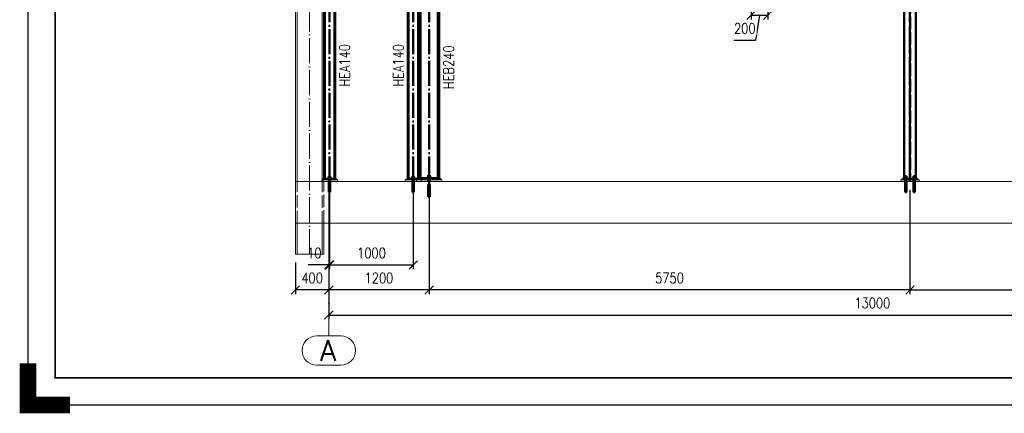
# Paper-space layout 'Layout1' of a CAD drawing. Extents: x -2 to 1033, y -36 to 596.
# Tile 1 of 182: x -2 to 234, y -2 to 92. Entities that reach past the tile are written whole.
import ezdxf
from ezdxf.enums import TextEntityAlignment as Align

# ---------------------------------------------------------------- set-up
doc = ezdxf.new("R2010")
doc.units = 0
for name, pattern in [('ACAD_ISO02W100', [15, 12, -3]), ('ACAD_ISO04W100', [30.5, 24, -3, 0.5, -3]), ('HP_01_CER_B', [8, 5, -1, 1, -1])]:
    doc.linetypes.add(name, pattern=pattern)
doc.layers.get('0').update_dxf_attribs({"linetype": 'CONTINUOUS'})
doc.layers.get('DEFPOINTS').update_dxf_attribs({"color": 132, "linetype": 'CONTINUOUS'})
doc.layers.add('RAMECEK_HP', color=251, linetype='CONTINUOUS')
for name, color, linetype, lineweight in [('SS_1.ET-HALA_TaO-PODLAHA', 9, 'CONTINUOUS', 13), ('SS_1.ET-HALA_TaO-RASTR', 7, 'HP_01_CER_B', 13), ('SS_1.ET-HALA_TaO-SLOUP', 9, 'CONTINUOUS', 13), ('SS_2.ET-HALA_TaO-VESTAVBA_A1÷B2-PODLITI', 9, 'CONTINUOUS', 5), ('SS_2.ET-HALA_TaO-VESTAVBA_A1÷B2-SCHODISTE', 14, 'CONTINUOUS', 50), ('SS_2.ET-HALA_TaO-VESTAVBA_A1÷B2-VAZBA', 200, 'CONTINUOUS', 50), ('SS_KOTY', 3, 'CONTINUOUS', 25), ('SS_POPIS_PROFILU', 13, 'CONTINUOUS', 25)]:
    doc.layers.add(name, color=color, linetype=linetype, lineweight=lineweight)
doc.styles.add('ROMANS', font='romans.shx', dxfattribs={"width": 0.8})
doc.styles.add('romans.shx', font='romans.shx', dxfattribs={"height": 5})
doc.linetypes.add('ZIGZAG', pattern='A,0.00254,-5.08,[131,ltypeshp.shx,S=5.08,R=0,X=-5.08,Y=0],-10.16,[131,ltypeshp.shx,S=5.08,R=180,X=5.08,Y=0],-5.08', length=20.32254)
doc.dimstyles.new('A-1_(2.5)_50AS', dxfattribs={"dimtxt": 2.5, "dimasz": 2, "dimexe": 1, "dimexo": 2, "dimgap": 0, "dimtad": 0, "dimdec": 1, "dimlfac": 50, "dimrnd": 1, "dimtxsty": 'ROMANS', "dimblk1": 'OBLIQUE', "dimblk2": 'OBLIQUE', "dimsah": 1, "dimcen": 2, "dimclrd": 256, "dimclre": 256, "dimclrt": 256, "dimadec": 1, "dimazin": 2, "dimtfac": 0.714286, "dimtdec": 1, "dimtmove": 0, "dimatfit": 3, "dimldrblk": 'OPEN', "dimfxl": 1, "dimtvp": 1.142857, "dimtfill": 1, "dimtolj": 1, "dimlwd": -1, "dimlwe": -1, "dimarcsym": 0})

# ---------------------------------------------------------------- blocks, each defined once
blk = doc.blocks.new('*U6')
at = {"layer": 'RAMECEK_HP', "lineweight": 35, "const_width": 0.35}
for points in [[(0, 594), (0, 0), (841, 0), (841, 594)], [(6.5, 587.5), (6.5, 6.5), (834.5, 6.5), (834.5, 587.5)]]:
    blk.add_lwpolyline(points, close=True, dxfattribs=at)
at = {"layer": 'RAMECEK_HP', "lineweight": 40, "const_width": 4}
blk.add_lwpolyline([(0, 10), (0, 0), (10, 0)], dxfattribs=at)
at = {"layer": 'DEFPOINTS', "style": 'ROMANS', "width": 0.8}
blk.add_attdef('TISK', text='', height=10, dxfattribs=at).set_placement((841, -33), align=Align.RIGHT)
blk = doc.blocks.new('_Oblique')
at = {"color": 0, "linetype": 'ByBlock', "lineweight": -2}
blk.add_line((-0.5, -0.5), (0.5, 0.5), dxfattribs=at)
blk = doc.blocks.new('*D14')
at = {"layer": 'DEFPOINTS', "color": 0, "transparency": 16777216}
for p in [(95.94, 53.53, -21290.5), (210.94, 53.53, -21289.43), (95.94, 27.55)]:
    blk.add_point(p, dxfattribs=at)
at = {"layer": 'SS_KOTY', "transparency": 16777216}
for p, q in [((95.94, 51.53), (95.94, 26.55)), ((210.94, 51.53), (210.94, 26.55)), ((210.94, 27.55), (95.94, 27.55))]:
    blk.add_line(p, q, dxfattribs=at)
at = {"layer": 'SS_KOTY', "transparency": 16777216, "xscale": 2, "yscale": 2, "zscale": 2, "rotation": 180}
blk.add_blockref('_Oblique', (95.94, 27.55), dxfattribs=at)
at = {"layer": 'SS_KOTY', "transparency": 16777216, "xscale": 2, "yscale": 2, "zscale": 2}
blk.add_blockref('_Oblique', (210.94, 27.55), dxfattribs=at)
at = {"layer": 'SS_KOTY', "transparency": 16777216, "insert": (153.44, 30.4), "char_height": 2.5, "attachment_point": 5, "style": 'ROMANS', "bg_fill": 3, "box_fill_scale": 1.1, "bg_fill_color": 256, "bg_fill_true_color": 13158600, "bg_fill_transparency": 0}
blk.add_mtext('\\A1;5750', dxfattribs=at)
blk = doc.blocks.new('_OPEN')
at = {"color": 0, "linetype": 'ByBlock'}
for p, q in [((-1, 0.17), (0, 0)), ((0, 0), (-1, -0.17)), ((0, 0), (-1, 0))]:
    blk.add_line(p, q, dxfattribs=at)
blk = doc.blocks.new('*D15')
at = {"layer": 'DEFPOINTS', "color": 0, "transparency": 16777216}
for p in [(72.14, 53.53, -21280.5), (92.14, 53.53, -21280.5), (92.14, 33.55)]:
    blk.add_point(p, dxfattribs=at)
at = {"layer": 'SS_KOTY', "transparency": 16777216}
for p, q in [((72.14, 51.53), (72.14, 32.55)), ((92.14, 51.53), (92.14, 32.55)), ((72.14, 33.55), (92.14, 33.55))]:
    blk.add_line(p, q, dxfattribs=at)
at = {"layer": 'SS_KOTY', "transparency": 16777216, "xscale": 2, "yscale": 2, "zscale": 2, "rotation": 180}
blk.add_blockref('_Oblique', (72.14, 33.55), dxfattribs=at)
at = {"layer": 'SS_KOTY', "transparency": 16777216, "xscale": 2, "yscale": 2, "zscale": 2}
blk.add_blockref('_Oblique', (92.14, 33.55), dxfattribs=at)
at = {"layer": 'SS_KOTY', "transparency": 16777216, "insert": (82.14, 36.4), "char_height": 2.5, "attachment_point": 5, "style": 'ROMANS', "bg_fill": 3, "box_fill_scale": 1.1, "bg_fill_color": 256, "bg_fill_true_color": 13158600, "bg_fill_transparency": 0}
blk.add_mtext('\\A1;1000', dxfattribs=at)
blk = doc.blocks.new('*D16')
at = {"layer": 'DEFPOINTS', "color": 0, "transparency": 16777216}
for p in [(71.94, 53.53), (72.14, 53.53, -21280.5), (71.94, 33.55)]:
    blk.add_point(p, dxfattribs=at)
at = {"layer": 'SS_KOTY', "transparency": 16777216}
for p, q in [((71.94, 51.53), (71.94, 32.55)), ((72.14, 51.53), (72.14, 32.55)), ((71.94, 33.55), (66.99, 33.55)), ((72.14, 33.55), (71.94, 33.55))]:
    blk.add_line(p, q, dxfattribs=at)
at = {"layer": 'SS_KOTY', "transparency": 16777216, "xscale": 2, "yscale": 2, "zscale": 2, "rotation": 180}
blk.add_blockref('_Oblique', (71.94, 33.55), dxfattribs=at)
at = {"layer": 'SS_KOTY', "transparency": 16777216, "xscale": 2, "yscale": 2, "zscale": 2}
blk.add_blockref('_Oblique', (72.14, 33.55), dxfattribs=at)
at = {"layer": 'SS_KOTY', "transparency": 16777216, "insert": (68.46, 36.4), "char_height": 2.5, "attachment_point": 5, "style": 'ROMANS', "bg_fill": 3, "box_fill_scale": 1.1, "bg_fill_color": 256, "bg_fill_true_color": 13158600, "bg_fill_transparency": 0}
blk.add_mtext('\\A1;10', dxfattribs=at)
blk = doc.blocks.new('*D17')
at = {"layer": 'DEFPOINTS', "color": 0, "transparency": 16777216}
for p in [(71.94, 53.53), (95.94, 53.53, -21290.5), (71.94, 27.55)]:
    blk.add_point(p, dxfattribs=at)
at = {"layer": 'SS_KOTY', "transparency": 16777216}
for p, q in [((71.94, 51.53), (71.94, 26.55)), ((95.94, 51.53), (95.94, 26.55)), ((95.94, 27.55), (71.94, 27.55))]:
    blk.add_line(p, q, dxfattribs=at)
at = {"layer": 'SS_KOTY', "transparency": 16777216, "xscale": 2, "yscale": 2, "zscale": 2, "rotation": 180}
blk.add_blockref('_Oblique', (71.94, 27.55), dxfattribs=at)
at = {"layer": 'SS_KOTY', "transparency": 16777216, "xscale": 2, "yscale": 2, "zscale": 2}
blk.add_blockref('_Oblique', (95.94, 27.55), dxfattribs=at)
at = {"layer": 'SS_KOTY', "transparency": 16777216, "insert": (83.94, 30.4), "char_height": 2.5, "attachment_point": 5, "style": 'ROMANS', "bg_fill": 3, "box_fill_scale": 1.1, "bg_fill_color": 256, "bg_fill_true_color": 13158600, "bg_fill_transparency": 0}
blk.add_mtext('\\A1;1200', dxfattribs=at)
blk = doc.blocks.new('*D18')
at = {"layer": 'DEFPOINTS', "color": 0, "transparency": 16777216}
for p in [(210.94, 53.53, -21289.43), (286.74, 53.53, -21288.9), (286.74, 27.55)]:
    blk.add_point(p, dxfattribs=at)
at = {"layer": 'SS_KOTY', "transparency": 16777216}
for p, q in [((210.94, 51.53), (210.94, 26.55)), ((286.74, 51.53), (286.74, 26.55)), ((210.94, 27.55), (286.74, 27.55))]:
    blk.add_line(p, q, dxfattribs=at)
at = {"layer": 'SS_KOTY', "transparency": 16777216, "xscale": 2, "yscale": 2, "zscale": 2, "rotation": 180}
blk.add_blockref('_Oblique', (210.94, 27.55), dxfattribs=at)
at = {"layer": 'SS_KOTY', "transparency": 16777216, "xscale": 2, "yscale": 2, "zscale": 2}
blk.add_blockref('_Oblique', (286.74, 27.55), dxfattribs=at)
at = {"layer": 'SS_KOTY', "transparency": 16777216, "insert": (248.84, 30.4), "char_height": 2.5, "attachment_point": 5, "style": 'ROMANS', "bg_fill": 3, "box_fill_scale": 1.1, "bg_fill_color": 256, "bg_fill_true_color": 13158600, "bg_fill_transparency": 0}
blk.add_mtext('\\A1;3790', dxfattribs=at)
blk = doc.blocks.new('*D25')
at = {"layer": 'DEFPOINTS', "color": 0, "transparency": 16777216}
for p in [(172.94, 176.73, -21268.5), (176.94, 145.53, -21290.5), (176.94, 93.33)]:
    blk.add_point(p, dxfattribs=at)
at = {"layer": 'SS_KOTY', "transparency": 16777216}
for p, q in [((172.94, 174.73), (172.94, 92.33)), ((176.94, 143.53), (176.94, 92.33)), ((172.94, 93.33), (176.94, 93.33)), ((174.94, 93.33), (174, 87.33)), ((174, 87.33), (168.85, 87.33))]:
    blk.add_line(p, q, dxfattribs=at)
at = {"layer": 'SS_KOTY', "transparency": 16777216, "xscale": 2, "yscale": 2, "zscale": 2}
blk.add_blockref('_Oblique', (176.94, 93.33), dxfattribs=at)
at = {"layer": 'SS_KOTY', "transparency": 16777216, "insert": (171.43, 90.19), "char_height": 2.5, "attachment_point": 5, "style": 'ROMANS', "bg_fill": 3, "box_fill_scale": 1.1, "bg_fill_color": 256, "bg_fill_true_color": 13158600, "bg_fill_transparency": 0}
blk.add_mtext('\\A1;200', dxfattribs=at)
at = {"layer": 'SS_KOTY', "transparency": 16777216, "xscale": 2, "yscale": 2, "zscale": 2, "rotation": 180}
blk.add_blockref('_Oblique', (172.94, 93.33), dxfattribs=at)
blk = doc.blocks.new('*D34')
at = {"layer": 'DEFPOINTS', "color": 0, "transparency": 16777216}
for p in [(71.94, 53.53), (63.94, 36.11, -21287.5), (63.94, 27.55)]:
    blk.add_point(p, dxfattribs=at)
at = {"layer": 'SS_KOTY', "transparency": 16777216}
for p, q in [((71.94, 51.53), (71.94, 26.55)), ((63.94, 34.11), (63.94, 26.55)), ((71.94, 27.55), (63.94, 27.55))]:
    blk.add_line(p, q, dxfattribs=at)
at = {"layer": 'SS_KOTY', "transparency": 16777216, "xscale": 2, "yscale": 2, "zscale": 2, "rotation": 180}
blk.add_blockref('_Oblique', (63.94, 27.55), dxfattribs=at)
at = {"layer": 'SS_KOTY', "transparency": 16777216, "xscale": 2, "yscale": 2, "zscale": 2}
blk.add_blockref('_Oblique', (71.94, 27.55), dxfattribs=at)
at = {"layer": 'SS_KOTY', "transparency": 16777216, "insert": (67.94, 30.4), "char_height": 2.5, "attachment_point": 5, "style": 'ROMANS', "bg_fill": 3, "box_fill_scale": 1.1, "bg_fill_color": 256, "bg_fill_true_color": 13158600, "bg_fill_transparency": 0}
blk.add_mtext('\\A1;400', dxfattribs=at)
blk = doc.blocks.new('*D35')
at = {"layer": 'DEFPOINTS', "color": 0, "transparency": 16777216}
for p in [(71.94, 53.53), (331.94, 53.53), (331.94, 21.55)]:
    blk.add_point(p, dxfattribs=at)
at = {"layer": 'SS_KOTY', "transparency": 16777216}
for p, q in [((71.94, 51.53), (71.94, 20.55)), ((331.94, 51.53), (331.94, 20.55)), ((71.94, 21.55), (331.94, 21.55))]:
    blk.add_line(p, q, dxfattribs=at)
at = {"layer": 'SS_KOTY', "transparency": 16777216, "xscale": 2, "yscale": 2, "zscale": 2, "rotation": 180}
blk.add_blockref('_Oblique', (71.94, 21.55), dxfattribs=at)
at = {"layer": 'SS_KOTY', "transparency": 16777216, "xscale": 2, "yscale": 2, "zscale": 2}
blk.add_blockref('_Oblique', (331.94, 21.55), dxfattribs=at)
at = {"layer": 'SS_KOTY', "transparency": 16777216, "insert": (201.94, 24.4), "char_height": 2.5, "attachment_point": 5, "style": 'ROMANS', "bg_fill": 3, "box_fill_scale": 1.1, "bg_fill_color": 256, "bg_fill_true_color": 13158600, "bg_fill_transparency": 0}
blk.add_mtext('\\A1;13000', dxfattribs=at)

psp = doc.layouts.get("Layout1")

# ---------------------------------------------------------------- linework, layer by layer
at = {"layer": 'SS_1.ET-HALA_TaO-RASTR', "linetype": 'Continuous', "ltscale": 0.25}
for p, q in [((74.8434, 16.5466), (69.0339, 16.5466)), ((69.0339, 9.5466), (74.8434, 9.5466))]:
    psp.add_line(p, q, dxfattribs=at)
for centre, start, end in [((69.0339, 13.0466), 90, 270), ((74.8434, 13.0466), 270, 90)]:
    psp.add_arc(centre, 3.5, start, end, dxfattribs=at)
at = {"layer": 'SS_2.ET-HALA_TaO-VESTAVBA_A1÷B2-SCHODISTE', "color": 1, "linetype": 'Continuous', "ltscale": 0.25}
for p, q in [((71.9908, 54.7896), (71.9786, 54.7896)), ((72.0255, 54.7896), (71.9908, 54.7896)), ((72.0774, 54.7896), (72.0255, 54.7896)), ((72.1386, 54.7896), (72.0774, 54.7896)), ((72.1999, 54.7896), (72.1386, 54.7896)), ((72.2518, 54.7896), (72.1999, 54.7896)), ((72.2865, 54.7896), (72.2518, 54.7896)), ((72.2986, 54.7896), (72.2865, 54.7896)), ((91.9908, 54.7896), (91.9786, 54.7896)), ((92.0255, 54.7896), (91.9908, 54.7896)), ((92.0774, 54.7896), (92.0255, 54.7896)), ((92.1386, 54.7896), (92.0774, 54.7896)), ((92.1999, 54.7896), (92.1386, 54.7896)), ((92.2518, 54.7896), (92.1999, 54.7896)), ((92.2865, 54.7896), (92.2518, 54.7896)), ((92.2986, 54.7896), (92.2865, 54.7896))]:
    psp.add_line(p, q, dxfattribs=at)
at = {"layer": 'SS_2.ET-HALA_TaO-VESTAVBA_A1÷B2-VAZBA', "color": 1, "linetype": 'Continuous', "ltscale": 0.25}
for p, q in [((95.7656, 54.7096), (95.5926, 54.7096)), ((95.7539, 55.0296), (95.7386, 55.0296)), ((95.7386, 54.7096), (95.7386, 55.0296)), ((95.7972, 55.0296), (95.7539, 55.0296)), ((96.1116, 54.7096), (95.7656, 54.7096)), ((95.8621, 55.0296), (95.7972, 55.0296)), ((95.9386, 55.0296), (95.8621, 55.0296)), ((96.0152, 55.0296), (95.9386, 55.0296)), ((96.0801, 55.0296), (96.0152, 55.0296)), ((96.1234, 55.0296), (96.0801, 55.0296)), ((96.2846, 54.7096), (96.1116, 54.7096)), ((96.1386, 55.0296), (96.1234, 55.0296)), ((96.1386, 54.7096), (96.1386, 55.0296))]:
    psp.add_line(p, q, dxfattribs=at)
at = {"layer": 'SS_2.ET-HALA_TaO-VESTAVBA_A1÷B2-VAZBA', "color": 3, "linetype": 'ACAD_ISO02W100', "ltscale": 0.25}
for p, q in [((209.7908, 54.7896), (209.7786, 54.7896)), ((209.8255, 54.7896), (209.7908, 54.7896)), ((209.8774, 54.7896), (209.8255, 54.7896)), ((209.9386, 54.7896), (209.8774, 54.7896)), ((209.9999, 54.7896), (209.9386, 54.7896)), ((210.0518, 54.7896), (209.9999, 54.7896)), ((210.0865, 54.7896), (210.0518, 54.7896)), ((210.0986, 54.7896), (210.0865, 54.7896)), ((211.7908, 54.7896), (211.7786, 54.7896)), ((211.8255, 54.7896), (211.7908, 54.7896)), ((211.8774, 54.7896), (211.8255, 54.7896)), ((211.9386, 54.7896), (211.8774, 54.7896)), ((211.9999, 54.7896), (211.9386, 54.7896)), ((212.0518, 54.7896), (211.9999, 54.7896)), ((212.0865, 54.7896), (212.0518, 54.7896)), ((212.0986, 54.7896), (212.0865, 54.7896))]:
    psp.add_line(p, q, dxfattribs=at)

# ---------------------------------------------------------------- block references
at = {"layer": 'RAMECEK_HP'}
psp.add_blockref('*U6', (0, 0), dxfattribs=at)

# ---------------------------------------------------------------- texts
at = {"layer": 'SS_1.ET-HALA_TaO-RASTR', "color": 7, "style": 'romans.shx'}
psp.add_text('A', height=5, dxfattribs=at).set_placement((69.7908, 10.5466))
at = {"layer": 'SS_POPIS_PROFILU', "color": 13, "style": 'romans.shx', "width": 0.8}
for s, p in [('HEA140', (76.9786, 76.2358)), ('HEA140', (89.8086, 76.2358)), ('HEB240', (101.8486, 75.6384))]:
    psp.add_text(s, height=2.5, rotation=90, dxfattribs=at).set_placement(p)

# ---------------------------------------------------------------- next in the draw order: dimensions: what is measured, and where the dimension line sits
at = {"layer": 'SS_KOTY'}
dim = psp.add_linear_dim(base=(176.9386, 93.3298), p1=(172.9386, 176.7296, -21268.5), p2=(176.9386, 145.5296, -21290.5), dimstyle='A-1_(2.5)_50AS', override={"dimtmove": 1}, dxfattribs=at)
dim.commit()
dim.dimension.update_dxf_attribs({"geometry": '*D25', "text_midpoint": (173.9966, 87.3298), "dimtype": 160})
for base, p1, p2, picture, middle in [((92.1386, 33.5466), (72.1386, 53.5296, -21280.5), (92.1386, 53.5296, -21280.5), '*D15', (82.1386, 36.4038)), ((95.9386, 27.5466), (210.9386, 53.5296, -21289.43), (95.9386, 53.5296, -21290.5), '*D14', (153.4386, 30.4038))]:
    dim = psp.add_linear_dim(base=base, p1=p1, p2=p2, dimstyle='A-1_(2.5)_50AS', dxfattribs=at)
    dim.commit()
    dim.dimension.update_dxf_attribs({"geometry": picture, "text_midpoint": middle})

# ---------------------------------------------------------------- next in the draw order: dimensions: what is measured, and where the dimension line sits
dim = psp.add_linear_dim(base=(71.9386, 33.5466), p1=(72.1386, 53.5296, -21280.5), p2=(71.9386, 53.5296), dimstyle='A-1_(2.5)_50AS', dxfattribs=at)
dim.commit()
dim.dimension.update_dxf_attribs({"geometry": '*D16', "text_midpoint": (68.4624, 36.4038)})
dim = psp.add_linear_dim(base=(286.7386, 27.5466), p1=(210.9386, 53.5296, -21289.43), p2=(286.7386, 53.5296, -21288.9), dimstyle='A-1_(2.5)_50AS', override={"dimtmove": 1}, dxfattribs=at)
dim.commit()
dim.dimension.update_dxf_attribs({"geometry": '*D18', "text_midpoint": (248.8386, 30.4038)})

# ---------------------------------------------------------------- next in the draw order: dimensions: what is measured, and where the dimension line sits
dim = psp.add_linear_dim(base=(71.9386, 27.5466), p1=(95.9386, 53.5296, -21290.5), p2=(71.9386, 53.5296), dimstyle='A-1_(2.5)_50AS', override={"dimtmove": 1}, dxfattribs=at)
dim.commit()
dim.dimension.update_dxf_attribs({"geometry": '*D17', "text_midpoint": (83.9386, 30.4038)})

# ---------------------------------------------------------------- next in the draw order: dimensions: what is measured, and where the dimension line sits
dim = psp.add_linear_dim(base=(63.9386, 27.5466), p1=(71.9386, 53.5296), p2=(63.9386, 36.1107, -21287.5), dimstyle='A-1_(2.5)_50AS', dxfattribs=at)
dim.commit()
dim.dimension.update_dxf_attribs({"geometry": '*D34', "text_midpoint": (67.9386, 30.4038)})

# ---------------------------------------------------------------- next in the draw order: linework, layer by layer
at = {"layer": 'SS_1.ET-HALA_TaO-PODLAHA', "ltscale": 0.25}
psp.add_line((63.9386, 43.5296), (63.9386, 53.5296), dxfattribs=at)
at = {"layer": 'SS_1.ET-HALA_TaO-SLOUP', "color": 9, "linetype": 'ACAD_ISO04W100', "ltscale": 0.25}
psp.add_line((67.3386, 36.1107), (67.3386, 262.5478), dxfattribs=at)
at = {"layer": 'SS_1.ET-HALA_TaO-SLOUP', "color": 5, "linetype": 'Continuous', "ltscale": 0.25}
for p, q in [((63.9386, 53.5296), (63.9386, 209.8296)), ((64.3686, 53.5296), (64.3686, 209.8296)), ((63.9386, 36.1107), (63.9386, 43.5296)), ((64.3686, 36.1107), (64.3686, 43.5296))]:
    psp.add_line(p, q, dxfattribs=at)
at = {"layer": 'SS_1.ET-HALA_TaO-SLOUP', "color": 9, "linetype": 'ACAD_ISO02W100', "ltscale": 0.25}
psp.add_line((64.3686, 43.5296), (64.3686, 53.5296), dxfattribs=at)

# ---------------------------------------------------------------- next in the draw order: dimensions: what is measured, and where the dimension line sits
at = {"layer": 'SS_KOTY'}
dim = psp.add_linear_dim(base=(331.9386, 21.5466), p1=(71.9386, 53.5296), p2=(331.9386, 53.5296), dimstyle='A-1_(2.5)_50AS', override={"dimtmove": 1}, dxfattribs=at)
dim.commit()
dim.dimension.update_dxf_attribs({"geometry": '*D35', "text_midpoint": (201.9386, 24.4038)})

# ---------------------------------------------------------------- next in the draw order: linework, layer by layer
at = {"layer": 'SS_1.ET-HALA_TaO-PODLAHA', "ltscale": 0.25}
for p, q in [((355.9005, 53.5296), (63.9386, 53.5296)), ((63.9386, 43.5296), (355.9005, 43.5296))]:
    psp.add_line(p, q, dxfattribs=at)
at = {"layer": 'SS_1.ET-HALA_TaO-RASTR', "linetype": 'ACAD_ISO04W100', "ltscale": 0.25}
for p, q in [((71.9386, 53.5296), (71.9386, 267.5478)), ((71.9386, 36.1107), (71.9386, 31.1107)), ((71.9386, 31.1107), (71.9386, 21.5466)), ((71.9386, 21.5466), (71.9386, 16.5466))]:
    psp.add_line(p, q, dxfattribs=at)
at = {"layer": 'SS_1.ET-HALA_TaO-SLOUP', "color": 5, "linetype": 'Continuous', "ltscale": 0.25}
for p, q in [((70.3086, 211.4096), (70.3086, 53.9296)), ((70.7386, 110.4296), (70.7386, 54.1296)), ((70.3086, 43.5296), (70.3086, 36.1107)), ((70.7386, 43.5296), (70.7386, 36.1107))]:
    psp.add_line(p, q, dxfattribs=at)
at = {"layer": 'SS_1.ET-HALA_TaO-SLOUP', "color": 9, "linetype": 'ACAD_ISO02W100', "ltscale": 0.25}
for p, q in [((70.3086, 53.9296), (70.3086, 43.5296)), ((70.7386, 54.1296), (70.7386, 43.5296))]:
    psp.add_line(p, q, dxfattribs=at)
at = {"layer": 'SS_1.ET-HALA_TaO-SLOUP', "color": 9, "linetype": 'ZIGZAG', "ltscale": 0.25}
psp.add_line((63.9386, 36.1107), (70.7386, 36.1107), dxfattribs=at)
at = {"layer": 'SS_2.ET-HALA_TaO-VESTAVBA_A1÷B2-PODLITI', "ltscale": 0.25}
for p, q in [((74.0386, 53.9296), (70.2386, 53.9296)), ((70.2386, 53.9296), (70.2386, 53.5296)), ((74.0386, 53.5296), (74.0386, 53.9296)), ((94.0386, 53.9296), (90.2386, 53.9296)), ((90.2386, 53.9296), (90.2386, 53.5296)), ((92.9386, 53.5296), (92.9386, 53.9296)), ((94.0386, 53.5296), (94.0386, 53.9296)), ((98.9386, 53.9296), (94.0386, 53.9296)), ((98.9386, 53.5296), (98.9386, 53.9296)), ((213.1386, 53.9296), (208.7386, 53.9296)), ((208.7386, 53.9296), (208.7386, 53.5296)), ((213.1386, 53.9296), (213.1386, 53.5296))]:
    psp.add_line(p, q, dxfattribs=at)
at = {"layer": 'SS_2.ET-HALA_TaO-VESTAVBA_A1÷B2-SCHODISTE', "color": 7, "linetype": 'ACAD_ISO04W100', "ltscale": 0.25}
for p, q in [((72.1386, 53.5296), (72.1386, 115.0296)), ((92.1386, 53.5296), (92.1386, 115.0296)), ((72.4386, 54.3296), (71.8386, 54.3296)), ((72.4386, 54.3296), (71.8386, 54.3296)), ((72.1386, 54.7896), (72.1386, 50.9896)), ((72.1386, 54.7896), (72.1386, 50.9896)), ((92.4386, 54.3296), (91.8386, 54.3296)), ((92.4386, 54.3296), (91.8386, 54.3296)), ((92.1386, 54.7896), (92.1386, 50.9896)), ((92.1386, 54.7896), (92.1386, 50.9896)), ((72.2986, 53.7296), (71.9786, 53.7296)), ((72.2986, 53.7296), (71.9786, 53.7296)), ((92.2986, 53.7296), (91.9786, 53.7296)), ((92.2986, 53.7296), (91.9786, 53.7296))]:
    psp.add_line(p, q, dxfattribs=at)
at = {"layer": 'SS_2.ET-HALA_TaO-VESTAVBA_A1÷B2-SCHODISTE', "color": 1, "linetype": 'Continuous', "ltscale": 0.25}
for p, q in [((70.8086, 110.4296), (70.8086, 54.1296)), ((70.9786, 54.1296), (70.9786, 110.4296)), ((73.2986, 110.4296), (73.2986, 54.1296)), ((73.4686, 54.1296), (73.4686, 110.4296)), ((90.8086, 110.4296), (90.8086, 54.1296)), ((90.9786, 54.1296), (90.9786, 110.4296)), ((93.2986, 110.4296), (93.2986, 54.1296)), ((93.4686, 54.1296), (93.4686, 110.4296)), ((71.8386, 54.1896), (71.8444, 54.1896)), ((71.8386, 54.1896), (71.8386, 54.1296)), ((71.8444, 54.1896), (71.8615, 54.1896)), ((71.8615, 54.1896), (71.8892, 54.1896)), ((72.0001, 54.4496), (71.8616, 54.4496)), ((71.8616, 54.4496), (71.8616, 54.1896)), ((71.8892, 54.1896), (71.9265, 54.1896)), ((71.9265, 54.1896), (71.972, 54.1896)), ((71.972, 54.1896), (72.0238, 54.1896)), ((71.9786, 54.7896), (71.9786, 54.4496)), ((72.2771, 54.4496), (72.0001, 54.4496)), ((72.0001, 54.4496), (72.0001, 54.1896)), ((72.0238, 54.1896), (72.0801, 54.1896)), ((72.0801, 54.1896), (72.1386, 54.1896)), ((72.1386, 54.1896), (72.1972, 54.1896)), ((72.1972, 54.1896), (72.2534, 54.1896)), ((72.2534, 54.1896), (72.3053, 54.1896)), ((72.4156, 54.4496), (72.2771, 54.4496)), ((72.2771, 54.4496), (72.2771, 54.1896)), ((72.2986, 54.4496), (72.2986, 54.7896)), ((72.3053, 54.1896), (72.3508, 54.1896)), ((72.3508, 54.1896), (72.3881, 54.1896)), ((72.3881, 54.1896), (72.4158, 54.1896)), ((72.4156, 54.1896), (72.4156, 54.4496)), ((72.4158, 54.1896), (72.4329, 54.1896)), ((72.4329, 54.1896), (72.4386, 54.1896)), ((72.4386, 54.1296), (72.4386, 54.1896)), ((91.8386, 54.1896), (91.8444, 54.1896)), ((91.8386, 54.1896), (91.8386, 54.1296)), ((91.8444, 54.1896), (91.8615, 54.1896)), ((91.8615, 54.1896), (91.8892, 54.1896)), ((92.0001, 54.4496), (91.8616, 54.4496)), ((91.8616, 54.4496), (91.8616, 54.1896)), ((91.8892, 54.1896), (91.9265, 54.1896)), ((91.9265, 54.1896), (91.972, 54.1896)), ((91.972, 54.1896), (92.0238, 54.1896)), ((91.9786, 54.7896), (91.9786, 54.4496)), ((92.2771, 54.4496), (92.0001, 54.4496)), ((92.0001, 54.4496), (92.0001, 54.1896)), ((92.0238, 54.1896), (92.0801, 54.1896)), ((92.0801, 54.1896), (92.1386, 54.1896)), ((92.1386, 54.1896), (92.1972, 54.1896)), ((92.1972, 54.1896), (92.2534, 54.1896)), ((92.2534, 54.1896), (92.3053, 54.1896)), ((92.4156, 54.4496), (92.2771, 54.4496)), ((92.2771, 54.4496), (92.2771, 54.1896)), ((92.2986, 54.4496), (92.2986, 54.7896)), ((92.3053, 54.1896), (92.3508, 54.1896)), ((92.3508, 54.1896), (92.3881, 54.1896)), ((92.3881, 54.1896), (92.4158, 54.1896)), ((92.4156, 54.1896), (92.4156, 54.4496)), ((92.4158, 54.1896), (92.4329, 54.1896)), ((92.4329, 54.1896), (92.4386, 54.1896)), ((92.4386, 54.1296), (92.4386, 54.1896)), ((73.6386, 54.1296), (70.6386, 54.1296)), ((70.6386, 54.1296), (70.6386, 53.9296)), ((73.6386, 53.9296), (73.6386, 54.1296)), ((93.6386, 54.1296), (90.6386, 54.1296)), ((90.6386, 54.1296), (90.6386, 53.9296)), ((93.6386, 54.1296), (93.6386, 53.9296))]:
    psp.add_line(p, q, dxfattribs=at)
at = {"layer": 'SS_2.ET-HALA_TaO-VESTAVBA_A1÷B2-SCHODISTE', "color": 3, "linetype": 'ACAD_ISO02W100', "ltscale": 0.25}
for p, q in [((71.9586, 54.1296), (71.9586, 53.9296)), ((71.9786, 54.1296), (71.9786, 53.9296)), ((71.9786, 53.9296), (71.9786, 53.5296)), ((71.9786, 53.5296), (71.9786, 50.9896)), ((72.2986, 53.9296), (72.2986, 54.1296)), ((72.2986, 53.5296), (72.2986, 53.9296)), ((72.2986, 50.9896), (72.2986, 53.5296)), ((72.3186, 53.9296), (72.3186, 54.1296)), ((91.9586, 54.1296), (91.9586, 53.9296)), ((91.9786, 54.1296), (91.9786, 53.9296)), ((91.9786, 53.9296), (91.9786, 53.5296)), ((91.9786, 53.5296), (91.9786, 50.9896)), ((92.2986, 53.9296), (92.2986, 54.1296)), ((92.2986, 53.5296), (92.2986, 53.9296)), ((92.2986, 50.9896), (92.2986, 53.5296)), ((92.3186, 53.9296), (92.3186, 54.1296)), ((71.9786, 50.9896), (71.9817, 50.9896)), ((71.9817, 50.9896), (71.9908, 50.9896)), ((71.9908, 50.9896), (72.0056, 50.9896)), ((72.0056, 50.9896), (72.0255, 50.9896)), ((72.0255, 50.9896), (72.0497, 50.9896)), ((72.0497, 50.9896), (72.0774, 50.9896)), ((72.0774, 50.9896), (72.1074, 50.9896)), ((72.1074, 50.9896), (72.1386, 50.9896)), ((72.1386, 50.9896), (72.1698, 50.9896)), ((72.1698, 50.9896), (72.1999, 50.9896)), ((72.1999, 50.9896), (72.2275, 50.9896)), ((72.2275, 50.9896), (72.2518, 50.9896)), ((72.2518, 50.9896), (72.2717, 50.9896)), ((72.2717, 50.9896), (72.2865, 50.9896)), ((72.2865, 50.9896), (72.2956, 50.9896)), ((72.2956, 50.9896), (72.2986, 50.9896)), ((91.9786, 50.9896), (91.9817, 50.9896)), ((91.9817, 50.9896), (91.9908, 50.9896)), ((91.9908, 50.9896), (92.0056, 50.9896)), ((92.0056, 50.9896), (92.0255, 50.9896)), ((92.0255, 50.9896), (92.0497, 50.9896)), ((92.0497, 50.9896), (92.0774, 50.9896)), ((92.0774, 50.9896), (92.1074, 50.9896)), ((92.1074, 50.9896), (92.1386, 50.9896)), ((92.1386, 50.9896), (92.1698, 50.9896)), ((92.1698, 50.9896), (92.1999, 50.9896)), ((92.1999, 50.9896), (92.2275, 50.9896)), ((92.2275, 50.9896), (92.2518, 50.9896)), ((92.2518, 50.9896), (92.2717, 50.9896)), ((92.2717, 50.9896), (92.2865, 50.9896)), ((92.2865, 50.9896), (92.2956, 50.9896)), ((92.2956, 50.9896), (92.2986, 50.9896))]:
    psp.add_line(p, q, dxfattribs=at)
at = {"layer": 'SS_2.ET-HALA_TaO-VESTAVBA_A1÷B2-VAZBA', "color": 7, "linetype": 'ACAD_ISO04W100', "ltscale": 0.25}
for p, q in [((95.9386, 53.5296), (95.9386, 174.3296)), ((210.9386, 53.5296), (210.9386, 147.9296)), ((96.3086, 54.5296), (95.5686, 54.5296)), ((96.3086, 54.5296), (95.5686, 54.5296)), ((95.9386, 55.0296), (95.9386, 49.8296)), ((95.9386, 55.0296), (95.9386, 49.8296)), ((210.2386, 54.3296), (209.6386, 54.3296)), ((209.9386, 54.7896), (209.9386, 50.9896)), ((212.2386, 54.3296), (211.6386, 54.3296)), ((211.9386, 54.7896), (211.9386, 50.9896)), ((96.1386, 53.7296), (95.7386, 53.7296)), ((96.1386, 53.7296), (95.7386, 53.7296)), ((210.0986, 53.7296), (209.7786, 53.7296)), ((212.0986, 53.7296), (211.7786, 53.7296))]:
    psp.add_line(p, q, dxfattribs=at)
at = {"layer": 'SS_2.ET-HALA_TaO-VESTAVBA_A1÷B2-VAZBA', "color": 1, "linetype": 'Continuous', "ltscale": 0.25}
for p, q in [((209.5386, 145.5296), (209.5386, 54.1296)), ((212.3386, 54.1296), (212.3386, 145.5296)), ((97.9986, 54.3296), (97.9986, 111.381)), ((98.3386, 54.3296), (98.3386, 111.6537)), ((93.5386, 54.3296), (93.5386, 110.4296)), ((93.8786, 54.3296), (93.8786, 110.6296)), ((93.4686, 54.3296), (98.5386, 54.3296)), ((95.5686, 54.3896), (95.5757, 54.3896)), ((95.5686, 54.3896), (95.5686, 54.3296)), ((95.5757, 54.3896), (95.5968, 54.3896)), ((95.5926, 54.7096), (95.5926, 54.3896)), ((95.5968, 54.3896), (95.631, 54.3896)), ((95.631, 54.3896), (95.677, 54.3896)), ((95.677, 54.3896), (95.7331, 54.3896)), ((95.7331, 54.3896), (95.797, 54.3896)), ((95.7656, 54.7096), (95.7656, 54.3896)), ((95.797, 54.3896), (95.8664, 54.3896)), ((95.8664, 54.3896), (95.9386, 54.3896)), ((95.9386, 54.3896), (96.0108, 54.3896)), ((96.0108, 54.3896), (96.0802, 54.3896)), ((96.0802, 54.3896), (96.1442, 54.3896)), ((96.1116, 54.7096), (96.1116, 54.3896)), ((96.1442, 54.3896), (96.2003, 54.3896)), ((96.2003, 54.3896), (96.2463, 54.3896)), ((96.2463, 54.3896), (96.2805, 54.3896)), ((96.2805, 54.3896), (96.3015, 54.3896)), ((96.2846, 54.3896), (96.2846, 54.7096)), ((96.3015, 54.3896), (96.3086, 54.3896)), ((96.3086, 54.3296), (96.3086, 54.3896)), ((98.5386, 53.9296), (98.5386, 54.3296)), ((212.7386, 54.1296), (209.1386, 54.1296)), ((209.1386, 54.1296), (209.1386, 53.9296)), ((212.7386, 53.9296), (212.7386, 54.1296))]:
    psp.add_line(p, q, dxfattribs=at)
at = {"layer": 'SS_2.ET-HALA_TaO-VESTAVBA_A1÷B2-VAZBA', "color": 3, "linetype": 'ACAD_ISO02W100', "ltscale": 0.25}
for p, q in [((210.8836, 54.1296), (210.8836, 145.5296)), ((210.9936, 145.5296), (210.9936, 54.1296)), ((93.3386, 54.3296), (93.4686, 54.3296)), ((93.3386, 54.3296), (93.3386, 53.9296)), ((95.7186, 54.3296), (95.7186, 53.9296)), ((95.7386, 53.9296), (95.7386, 54.3296)), ((96.1386, 53.9296), (96.1386, 54.3296)), ((96.1586, 53.9296), (96.1586, 54.3296)), ((209.6386, 54.1896), (209.6444, 54.1896)), ((209.6386, 54.1896), (209.6386, 54.1296)), ((209.6444, 54.1896), (209.6615, 54.1896)), ((209.6615, 54.1896), (209.6892, 54.1896)), ((209.6892, 54.1896), (209.6987, 54.1896)), ((209.9386, 54.4496), (209.6987, 54.4496)), ((209.6987, 54.4496), (209.6987, 54.1896)), ((209.6987, 54.1896), (209.7265, 54.1896)), ((209.7265, 54.1896), (209.772, 54.1896)), ((209.772, 54.1896), (209.8238, 54.1896)), ((209.7786, 54.7896), (209.7786, 54.4496)), ((209.8238, 54.1896), (209.8801, 54.1896)), ((209.8801, 54.1896), (209.9386, 54.1896)), ((210.1785, 54.4496), (209.9386, 54.4496)), ((209.9386, 54.4496), (209.9386, 54.1896)), ((209.9386, 54.1896), (209.9972, 54.1896)), ((209.9972, 54.1896), (210.0534, 54.1896)), ((210.0534, 54.1896), (210.1053, 54.1896)), ((210.0986, 54.4496), (210.0986, 54.7896)), ((210.1053, 54.1896), (210.1508, 54.1896)), ((210.1508, 54.1896), (210.1785, 54.1896)), ((210.1785, 54.1896), (210.1785, 54.4496)), ((210.1785, 54.1896), (210.1881, 54.1896)), ((210.1881, 54.1896), (210.2158, 54.1896)), ((210.2158, 54.1896), (210.2329, 54.1896)), ((210.2329, 54.1896), (210.2386, 54.1896)), ((210.2386, 54.1296), (210.2386, 54.1896)), ((211.6386, 54.1896), (211.6444, 54.1896)), ((211.6386, 54.1896), (211.6386, 54.1296)), ((211.6444, 54.1896), (211.6615, 54.1896)), ((211.6615, 54.1896), (211.6892, 54.1896)), ((211.6892, 54.1896), (211.6987, 54.1896)), ((211.9386, 54.4496), (211.6987, 54.4496)), ((211.6987, 54.4496), (211.6987, 54.1896)), ((211.6987, 54.1896), (211.7265, 54.1896)), ((211.7265, 54.1896), (211.772, 54.1896)), ((211.772, 54.1896), (211.8238, 54.1896)), ((211.7786, 54.7896), (211.7786, 54.4496)), ((211.8238, 54.1896), (211.8801, 54.1896)), ((211.8801, 54.1896), (211.9386, 54.1896)), ((212.1785, 54.4496), (211.9386, 54.4496)), ((211.9386, 54.4496), (211.9386, 54.1896)), ((211.9386, 54.1896), (211.9972, 54.1896)), ((211.9972, 54.1896), (212.0534, 54.1896)), ((212.0534, 54.1896), (212.1053, 54.1896)), ((212.0986, 54.7896), (212.0986, 54.4496)), ((212.1053, 54.1896), (212.1508, 54.1896)), ((212.1508, 54.1896), (212.1785, 54.1896)), ((212.1785, 54.1896), (212.1785, 54.4496)), ((212.1785, 54.1896), (212.1881, 54.1896)), ((212.1881, 54.1896), (212.2158, 54.1896)), ((212.2158, 54.1896), (212.2329, 54.1896)), ((212.2329, 54.1896), (212.2386, 54.1896)), ((212.2386, 54.1296), (212.2386, 54.1896)), ((95.7386, 53.5296), (95.7386, 53.9296)), ((95.7386, 49.8296), (95.7386, 53.5296)), ((96.1386, 49.8296), (96.1386, 53.9296)), ((209.7586, 54.1296), (209.7586, 53.9296)), ((209.7786, 54.1296), (209.7786, 53.9296)), ((209.7786, 53.9296), (209.7786, 50.9896)), ((210.0986, 53.9296), (210.0986, 54.1296)), ((210.0986, 50.9896), (210.0986, 53.9296)), ((210.1186, 53.9296), (210.1186, 54.1296)), ((211.7586, 54.1296), (211.7586, 53.9296)), ((211.7786, 54.1296), (211.7786, 53.9296)), ((211.7786, 53.9296), (211.7786, 50.9896)), ((212.0986, 54.1296), (212.0986, 53.9296)), ((212.0986, 53.9296), (212.0986, 50.9896)), ((212.1186, 53.9296), (212.1186, 54.1296)), ((95.7386, 49.8296), (95.7425, 49.8296)), ((95.7425, 49.8296), (95.7539, 49.8296)), ((95.7539, 49.8296), (95.7723, 49.8296)), ((95.7723, 49.8296), (95.7972, 49.8296)), ((95.7972, 49.8296), (95.8275, 49.8296)), ((95.8275, 49.8296), (95.8621, 49.8296)), ((95.8621, 49.8296), (95.8996, 49.8296)), ((95.8996, 49.8296), (95.9386, 49.8296)), ((95.9386, 49.8296), (95.9776, 49.8296)), ((95.9776, 49.8296), (96.0152, 49.8296)), ((96.0152, 49.8296), (96.0497, 49.8296)), ((96.0497, 49.8296), (96.0801, 49.8296)), ((96.0801, 49.8296), (96.1049, 49.8296)), ((96.1049, 49.8296), (96.1234, 49.8296)), ((96.1234, 49.8296), (96.1348, 49.8296)), ((96.1348, 49.8296), (96.1386, 49.8296)), ((209.7786, 50.9896), (209.7817, 50.9896)), ((209.7817, 50.9896), (209.7908, 50.9896)), ((209.7908, 50.9896), (209.8056, 50.9896)), ((209.8056, 50.9896), (209.8255, 50.9896)), ((209.8255, 50.9896), (209.8497, 50.9896)), ((209.8497, 50.9896), (209.8774, 50.9896)), ((209.8774, 50.9896), (209.9074, 50.9896)), ((209.9074, 50.9896), (209.9386, 50.9896)), ((209.9386, 50.9896), (209.9698, 50.9896)), ((209.9698, 50.9896), (209.9999, 50.9896)), ((209.9999, 50.9896), (210.0275, 50.9896)), ((210.0275, 50.9896), (210.0518, 50.9896)), ((210.0518, 50.9896), (210.0717, 50.9896)), ((210.0717, 50.9896), (210.0865, 50.9896)), ((210.0865, 50.9896), (210.0956, 50.9896)), ((210.0956, 50.9896), (210.0986, 50.9896)), ((211.7786, 50.9896), (211.7817, 50.9896)), ((211.7817, 50.9896), (211.7908, 50.9896)), ((211.7908, 50.9896), (211.8056, 50.9896)), ((211.8056, 50.9896), (211.8255, 50.9896)), ((211.8255, 50.9896), (211.8497, 50.9896)), ((211.8497, 50.9896), (211.8774, 50.9896)), ((211.8774, 50.9896), (211.9074, 50.9896)), ((211.9074, 50.9896), (211.9386, 50.9896)), ((211.9386, 50.9896), (211.9698, 50.9896)), ((211.9698, 50.9896), (211.9999, 50.9896)), ((211.9999, 50.9896), (212.0275, 50.9896)), ((212.0275, 50.9896), (212.0518, 50.9896)), ((212.0518, 50.9896), (212.0717, 50.9896)), ((212.0717, 50.9896), (212.0865, 50.9896)), ((212.0865, 50.9896), (212.0956, 50.9896)), ((212.0956, 50.9896), (212.0986, 50.9896))]:
    psp.add_line(p, q, dxfattribs=at)

doc.saveas('drawing.dxf')
